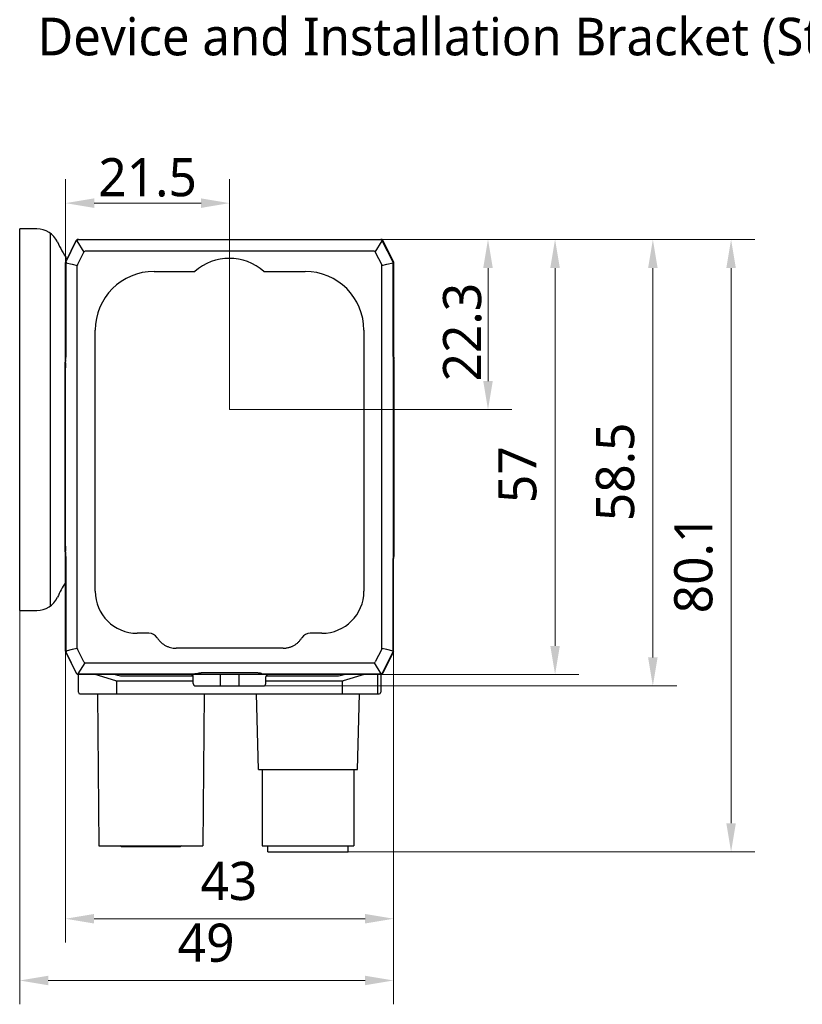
# Model space of a CAD drawing. Extents: x 1 to 383, y 56 to 366.
# Tile 2 of 28: x 1 to 83, y 151 to 255. Entities that reach past the tile are written whole.
import ezdxf

# ---------------------------------------------------------------- set-up
doc = ezdxf.new("R2010")
doc.units = 0
doc.header["$MEASUREMENT"] = 0
doc.layers.get('0').update_dxf_attribs({"linetype": 'CONTINUOUS'})
doc.layers.get('Defpoints').update_dxf_attribs({"linetype": 'CONTINUOUS'})
doc.layers.add('20_ALL_FEATURES', color=7, linetype='CONTINUOUS')
doc.layers.add('51__DRAFT_DIMS', color=7, linetype='CONTINUOUS')
doc.styles.get("Standard").update_dxf_attribs({"font": 'Roboto-Regular.ttf'})
doc.styles.add('尺寸值样式', font='Roboto-Regular.ttf', dxfattribs={"height": 4})
doc.dimstyles.new('1直线标注', dxfattribs={"dimtxt": 4, "dimasz": 3, "dimexe": 2.5, "dimexo": 0, "dimtad": 1, "dimdec": 1, "dimlfac": 1.25, "dimdsep": 46, "dimtxsty": '尺寸值样式', "dimcen": 0, "dimclrd": 8, "dimclre": 8, "dimclrt": 7, "dimadec": 0, "dimazin": 0, "dimtp": 0.001, "dimtm": 0.001, "dimtfac": 1, "dimtdec": 1, "dimtmove": 0, "dimatfit": 0, "dimldrblk": '_FILLED', "dimfxl": 1, "dimtolj": 1, "dimlwd": 15, "dimlwe": 15, "dimarcsym": 0})

# ---------------------------------------------------------------- blocks, each defined once
blk = doc.blocks.new('*D452')
at = {"layer": '51__DRAFT_DIMS', "color": 8, "lineweight": 15}
for p, q in [((5.97, 188.43), (5.97, 157.81)), ((40.37, 188.43), (40.37, 157.81)), ((8.97, 160.31), (37.37, 160.31))]:
    blk.add_line(p, q, dxfattribs=at)
at = {"layer": '51__DRAFT_DIMS', "color": 8}
for points in [[(8.97, 160.81), (8.97, 159.81), (5.97, 160.31)], [(37.37, 159.81), (37.37, 160.81), (40.37, 160.31)]]:
    blk.add_solid(points, dxfattribs=at)
at = {"layer": 'Defpoints', "color": 0}
for p in [(5.97, 188.43), (40.37, 188.43), (40.37, 160.31)]:
    blk.add_point(p, dxfattribs=at)
at = {"layer": '51__DRAFT_DIMS', "color": 7, "insert": (23.1, 166.27), "char_height": 4, "attachment_point": 2, "line_spacing_factor": 0.9, "style": '尺寸值样式'}
blk.add_mtext('\\A1;43', dxfattribs=at)
blk = doc.blocks.new('_FILLED')
at = {"color": 0, "linetype": 'ByBlock'}
blk.add_solid([(0, 0), (-1, 0.167), (-1, -0.167)], dxfattribs=at)
blk = doc.blocks.new('*D453')
at = {"layer": '51__DRAFT_DIMS', "color": 8, "lineweight": 15}
for p, q in [((1.17, 192.61), (1.17, 151.34)), ((40.37, 188.34), (40.37, 151.34)), ((4.17, 153.84), (37.37, 153.84))]:
    blk.add_line(p, q, dxfattribs=at)
at = {"layer": '51__DRAFT_DIMS', "color": 8}
for points in [[(4.17, 154.34), (4.17, 153.34), (1.17, 153.84)], [(37.37, 153.34), (37.37, 154.34), (40.37, 153.84)]]:
    blk.add_solid(points, dxfattribs=at)
at = {"layer": 'Defpoints', "color": 0}
for p in [(1.17, 192.61), (40.37, 188.34), (40.37, 153.84)]:
    blk.add_point(p, dxfattribs=at)
at = {"layer": '51__DRAFT_DIMS', "color": 7, "insert": (20.71, 159.8), "char_height": 4, "attachment_point": 2, "rotation": 360, "line_spacing_factor": 0.9, "style": '尺寸值样式'}
blk.add_mtext('\\A1;49', dxfattribs=at)
blk = doc.blocks.new('*D454')
at = {"layer": '51__DRAFT_DIMS', "color": 8, "lineweight": 15}
for p, q in [((39.02, 231.5), (59.79, 231.5)), ((57.29, 188.9), (57.29, 228.5)), ((39.02, 185.9), (59.79, 185.9))]:
    blk.add_line(p, q, dxfattribs=at)
at = {"layer": '51__DRAFT_DIMS', "color": 8}
for points in [[(57.79, 228.5), (56.79, 228.5), (57.29, 231.5)], [(56.79, 188.9), (57.79, 188.9), (57.29, 185.9)]]:
    blk.add_solid(points, dxfattribs=at)
at = {"layer": 'Defpoints', "color": 0}
for p in [(39.02, 231.5), (57.29, 231.5), (39.02, 185.9)]:
    blk.add_point(p, dxfattribs=at)
at = {"layer": '51__DRAFT_DIMS', "color": 7, "insert": (51.33, 206.85), "char_height": 4, "attachment_point": 2, "rotation": 90, "line_spacing_factor": 0.9, "style": '尺寸值样式'}
blk.add_mtext('\\A1;57', dxfattribs=at)
blk = doc.blocks.new('*D455')
at = {"layer": '51__DRAFT_DIMS', "color": 8, "lineweight": 15}
for p, q in [((39.02, 231.5), (70.04, 231.5)), ((67.54, 187.7), (67.54, 228.5)), ((26.73, 184.7), (70.04, 184.7))]:
    blk.add_line(p, q, dxfattribs=at)
at = {"layer": '51__DRAFT_DIMS', "color": 8}
for points in [[(68.04, 228.5), (67.04, 228.5), (67.54, 231.5)], [(67.04, 187.7), (68.04, 187.7), (67.54, 184.7)]]:
    blk.add_solid(points, dxfattribs=at)
at = {"layer": 'Defpoints', "color": 0}
for p in [(39.02, 231.5), (67.54, 231.5), (26.73, 184.7)]:
    blk.add_point(p, dxfattribs=at)
at = {"layer": '51__DRAFT_DIMS', "color": 7, "insert": (61.58, 207.14), "char_height": 4, "attachment_point": 2, "rotation": 90, "line_spacing_factor": 0.9, "style": '尺寸值样式'}
blk.add_mtext('\\A1;58.5', dxfattribs=at)
blk = doc.blocks.new('*D456')
at = {"layer": '51__DRAFT_DIMS', "color": 8, "lineweight": 15}
for p, q in [((39.02, 231.5), (78.24, 231.5)), ((75.74, 170.31), (75.74, 228.5)), ((35.6, 167.31), (78.24, 167.31))]:
    blk.add_line(p, q, dxfattribs=at)
at = {"layer": '51__DRAFT_DIMS', "color": 8}
for points in [[(76.24, 228.5), (75.24, 228.5), (75.74, 231.5)], [(75.24, 170.31), (76.24, 170.31), (75.74, 167.31)]]:
    blk.add_solid(points, dxfattribs=at)
at = {"layer": 'Defpoints', "color": 0}
for p in [(39.02, 231.5), (75.74, 231.5), (35.6, 167.31)]:
    blk.add_point(p, dxfattribs=at)
at = {"layer": '51__DRAFT_DIMS', "color": 7, "insert": (69.78, 197.48), "char_height": 4, "attachment_point": 2, "rotation": 90, "line_spacing_factor": 0.9, "style": '尺寸值样式'}
blk.add_mtext('\\A1;80.1', dxfattribs=at)
blk = doc.blocks.new('*D457')
at = {"color": 8, "lineweight": 15}
for p, q in [((7.27, 231.5), (52.76, 231.5)), ((50.26, 216.66), (50.26, 228.5)), ((23.18, 213.66), (52.76, 213.66))]:
    blk.add_line(p, q, dxfattribs=at)
at = {"color": 8}
for points in [[(50.76, 228.5), (49.76, 228.5), (50.26, 231.5)], [(49.76, 216.66), (50.76, 216.66), (50.26, 213.66)]]:
    blk.add_solid(points, dxfattribs=at)
at = {"layer": 'Defpoints', "color": 0}
for p in [(7.27, 231.5), (50.26, 231.5), (23.18, 213.66)]:
    blk.add_point(p, dxfattribs=at)
at = {"color": 7, "insert": (47.58, 221.78), "char_height": 4, "attachment_point": 5, "rotation": 90, "style": '尺寸值样式'}
blk.add_mtext('\\A1;22.3{}{{\\H0.7x;}{}}', dxfattribs=at)
blk = doc.blocks.new('*D458')
at = {"color": 8, "lineweight": 15}
for p, q in [((5.98, 229.07), (5.98, 237.8)), ((23.18, 213.66), (23.18, 237.8)), ((20.18, 235.3), (8.98, 235.3))]:
    blk.add_line(p, q, dxfattribs=at)
at = {"color": 8}
for points in [[(8.98, 235.8), (8.98, 234.8), (5.98, 235.3)], [(20.18, 234.8), (20.18, 235.8), (23.18, 235.3)]]:
    blk.add_solid(points, dxfattribs=at)
at = {"layer": 'Defpoints', "color": 0}
for p in [(5.98, 235.3), (5.98, 229.07), (23.18, 213.66)]:
    blk.add_point(p, dxfattribs=at)
at = {"color": 7, "insert": (14.58, 237.98), "char_height": 4, "attachment_point": 5, "style": '尺寸值样式'}
blk.add_mtext('\\A1;21.5{}{{\\H0.7x;}{}}', dxfattribs=at)

msp = doc.modelspace()

# ---------------------------------------------------------------- linework, layer by layer
at = {"layer": '20_ALL_FEATURES'}
for p, q in [((1.17116, 192.61375), (1.17116, 232.61375)), ((2.95822, 232.61375), (1.17116, 232.61375)), ((4.37116, 232.15375), (4.37116, 193.07375)), ((5.99186, 229.13572), (7.12958, 231.41115)), ((6.00315, 229.13008), (7.14204, 231.40785)), ((6.0263, 229.21412), (7.10482, 231.37117)), ((7.11013, 231.38118), (7.10482, 231.37117)), ((7.10863, 231.36927), (7.10482, 231.37117)), ((7.12874, 231.40948), (7.12191, 231.40009)), ((7.13021, 231.4123), (7.12958, 231.41115)), ((7.12962, 231.41112), (7.12958, 231.41115)), ((7.14204, 231.40785), (7.13021, 231.4123)), ((7.16135, 231.36284), (7.15858, 231.36422)), ((7.16135, 231.36284), (7.89548, 230.17973)), ((7.27006, 231.48697), (7.27137, 231.49954)), ((7.27006, 231.48697), (39.07229, 231.48697)), ((7.27268, 231.49959), (7.27137, 231.49954)), ((7.27268, 231.49959), (7.27268, 231.49954)), ((7.27268, 231.49959), (39.06967, 231.49959)), ((7.30168, 231.45267), (7.30168, 231.44956)), ((39.04067, 231.45267), (7.30168, 231.45267)), ((39.04067, 231.44956), (7.30168, 231.44956)), ((7.31949, 231.50384), (7.30995, 231.50365)), ((7.31949, 231.50384), (7.31949, 231.49959)), ((7.31949, 231.50384), (39.02286, 231.50384)), ((38.44687, 230.17973), (39.18099, 231.36284)), ((39.02286, 231.49959), (39.02286, 231.50384)), ((39.04067, 231.44956), (39.04067, 231.45267)), ((39.06967, 231.49954), (39.06967, 231.49959)), ((39.07098, 231.49954), (39.06967, 231.49959)), ((39.07229, 231.48697), (39.07098, 231.49954)), ((39.18377, 231.36422), (39.18099, 231.36284)), ((39.18099, 231.36284), (40.30034, 229.12415)), ((40.30311, 229.12554), (39.18377, 231.36422)), ((39.20031, 231.40785), (39.21214, 231.4123)), ((39.20031, 231.40785), (40.3392, 229.13008)), ((39.21277, 231.41115), (39.21214, 231.4123)), ((39.21277, 231.41115), (39.21273, 231.41112)), ((39.21277, 231.41115), (40.35049, 229.13572)), ((39.23753, 231.37117), (39.23372, 231.36927)), ((39.23753, 231.37117), (40.31605, 229.21412)), ((7.22724, 228.84324), (7.89548, 230.17973)), ((38.31077, 230.26384), (8.03158, 230.26384)), ((38.44687, 230.17973), (39.11511, 228.84324)), ((5.97542, 229.06607), (5.97527, 220.0232)), ((5.97547, 229.06607), (5.97542, 229.06607)), ((5.98804, 229.06607), (5.97547, 229.06607)), ((5.98804, 219.83521), (5.98804, 229.06607)), ((6.02273, 229.06572), (5.98804, 229.06607)), ((5.99186, 229.13572), (5.99191, 229.1357)), ((6.00315, 229.13008), (5.99191, 229.1357)), ((6.00315, 229.13008), (6.02334, 229.1202)), ((6.0263, 229.21412), (6.02408, 229.20964)), ((6.03056, 229.21311), (6.0263, 229.21412)), ((6.03924, 229.12554), (6.04201, 229.12415)), ((40.30034, 229.12415), (40.30311, 229.12554)), ((40.31605, 229.21412), (40.31179, 229.21311)), ((40.31903, 229.12021), (40.3392, 229.13008)), ((40.35431, 229.06607), (40.31962, 229.0657)), ((40.3392, 229.13008), (40.35044, 229.1357)), ((40.35044, 229.1357), (40.35049, 229.13572)), ((40.35431, 229.06607), (40.35431, 219.83521)), ((40.36688, 229.06607), (40.35431, 229.06607)), ((40.36693, 229.06607), (40.36688, 229.06607)), ((40.36693, 229.06607), (40.36699, 220.07621)), ((5.97116, 219.42855), (5.97116, 228.98054)), ((5.97116, 228.98054), (5.97542, 228.97954)), ((6.02545, 229.05399), (6.02234, 229.05399)), ((6.02545, 229.05399), (6.02546, 219.83521)), ((6.02545, 229.05399), (6.68489, 228.89887)), ((6.68489, 228.89887), (7.21117, 228.7752)), ((7.21117, 188.63248), (7.21117, 228.7752)), ((15.25117, 228.14384), (19.51576, 228.14384)), ((26.77653, 228.14384), (31.09117, 228.14384)), ((39.13117, 228.7752), (39.65745, 228.89887)), ((39.13117, 188.63248), (39.13117, 228.7752)), ((39.65746, 228.89887), (40.3169, 229.05399)), ((40.31689, 219.83521), (40.3169, 229.05399)), ((40.32001, 229.05399), (40.3169, 229.05399)), ((40.32008, 219.8001), (40.32001, 229.05399)), ((40.36693, 228.97954), (40.37119, 228.98054)), ((40.37119, 228.98054), (40.37117, 228.98554)), ((40.37119, 219.42852), (40.37119, 228.98054)), ((9.09117, 194.62384), (9.09117, 221.98384)), ((37.25117, 221.98384), (37.25117, 194.62384)), ((5.97116, 220.16658), (5.97542, 220.16658)), ((5.9745, 219.817), (5.9731, 219.61564)), ((5.97527, 220.0232), (5.9745, 219.817)), ((5.98804, 219.83521), (6.02545, 219.83521)), ((40.3169, 219.83521), (40.35431, 219.83521)), ((40.36688, 220.16658), (40.37097, 220.16658)), ((40.36759, 219.86921), (40.36699, 220.07621)), ((40.36884, 219.66637), (40.36759, 219.86921)), ((5.95943, 218.8292), (5.96359, 218.99121)), ((5.95943, 218.82502), (5.95954, 218.82921)), ((5.95943, 218.8292), (5.95943, 218.82502)), ((5.96198, 218.92207), (5.96198, 218.92626)), ((5.96208, 218.92621), (5.96198, 218.92207)), ((5.96618, 219.111), (5.96359, 218.99121)), ((5.96848, 219.23939), (5.96618, 219.111)), ((5.96714, 219.15698), (5.96698, 219.14836)), ((5.9731, 219.61564), (5.97108, 219.42214)), ((5.97117, 198.47919), (5.97117, 218.92848)), ((5.97507, 218.92792), (5.97569, 218.93316)), ((5.97569, 218.93316), (5.97689, 218.94323)), ((40.36665, 218.93322), (40.36626, 218.93646)), ((40.36728, 218.92796), (40.36665, 218.9332)), ((40.3707, 219.47061), (40.36884, 219.66637)), ((40.37315, 219.28482), (40.3707, 219.47061)), ((40.37117, 198.47919), (40.37117, 218.92848)), ((40.37535, 219.15372), (40.37315, 219.28482)), ((40.37537, 219.14836), (40.37521, 219.15684)), ((40.37785, 219.03092), (40.37535, 219.15372)), ((40.38292, 218.8292), (40.37785, 219.03092)), ((40.38037, 218.92207), (40.38027, 218.92621)), ((40.38037, 218.92626), (40.38037, 218.92207)), ((40.38292, 218.8292), (40.38292, 218.82503)), ((40.38292, 218.82502), (40.38292, 218.8292)), ((5.95447, 199.03521), (5.95447, 218.37247)), ((5.95453, 218.37247), (5.95447, 218.37247)), ((5.96709, 199.36655), (5.96709, 218.04112)), ((5.97117, 218.0411), (5.96709, 218.0411)), ((5.96871, 218.37928), (5.96868, 218.37629)), ((5.97046, 218.5211), (5.97045, 218.52022)), ((5.97117, 218.56524), (5.97046, 218.5211)), ((40.37525, 218.0411), (40.37117, 218.0411)), ((40.37118, 218.56524), (40.37188, 218.52169)), ((40.37188, 218.52169), (40.37189, 218.52093)), ((40.37188, 218.52168), (40.3719, 218.52023)), ((40.37365, 218.37907), (40.37367, 218.3766)), ((40.37525, 218.0411), (40.37525, 199.36657)), ((40.38788, 218.37247), (40.38782, 218.37247)), ((40.38788, 218.37247), (40.38788, 199.03521)), ((5.96709, 199.36658), (5.97117, 199.36658)), ((40.37117, 199.36658), (40.37525, 199.36658)), ((5.95447, 199.03521), (5.95453, 199.03521)), ((5.95943, 198.58266), (5.95943, 198.57847)), ((5.95954, 198.57848), (5.95943, 198.58265)), ((5.95943, 198.57847), (5.9645, 198.37676)), ((5.96198, 198.48142), (5.96198, 198.48561)), ((5.96198, 198.4856), (5.96208, 198.48146)), ((5.9645, 198.37676), (5.967, 198.25396)), ((5.96698, 198.25932), (5.96714, 198.25084)), ((5.967, 198.25396), (5.9692, 198.12286)), ((5.96868, 199.03108), (5.96871, 199.0284)), ((5.9692, 198.12286), (5.97165, 197.93707)), ((5.97045, 198.88745), (5.97046, 198.88657)), ((5.97046, 198.88657), (5.97117, 198.84244)), ((5.97569, 198.47452), (5.97506, 198.47975)), ((5.97689, 198.46444), (5.97569, 198.47452)), ((40.36666, 198.47452), (40.36546, 198.46445)), ((40.36728, 198.47975), (40.36666, 198.47452)), ((40.37188, 198.88642), (40.37118, 198.84244)), ((40.37127, 197.98554), (40.37316, 198.12376)), ((40.3719, 198.88746), (40.37188, 198.88643)), ((40.37316, 198.12376), (40.37545, 198.25925)), ((40.37367, 199.03139), (40.37364, 199.02821)), ((40.37521, 198.2507), (40.37537, 198.25932)), ((40.37545, 198.25925), (40.37787, 198.37755)), ((40.38292, 198.57847), (40.37787, 198.37755)), ((40.38027, 198.48147), (40.38037, 198.4856)), ((40.38292, 198.58265), (40.38037, 198.4856)), ((40.38037, 198.48561), (40.38037, 198.48142)), ((40.38292, 198.57847), (40.38292, 198.58266)), ((40.38782, 199.03521), (40.38788, 199.03521)), ((5.97116, 188.42714), (5.97116, 197.97916)), ((5.97547, 197.2411), (5.97138, 197.2411)), ((5.97165, 197.93707), (5.97351, 197.74131)), ((5.97351, 197.74131), (5.97476, 197.53847)), ((5.97476, 197.53847), (5.97536, 197.33147)), ((5.97542, 188.34161), (5.97536, 197.33147)), ((6.02545, 197.57247), (5.98804, 197.57247)), ((6.02227, 197.60758), (6.02234, 188.35369)), ((6.02546, 197.57247), (6.02545, 188.35369)), ((40.3169, 188.35369), (40.31689, 197.57247)), ((40.36693, 188.34161), (40.36708, 197.38448)), ((40.37119, 197.2411), (40.36693, 197.2411)), ((40.36708, 197.38448), (40.36785, 197.59068)), ((40.36785, 197.59068), (40.36925, 197.79204)), ((40.36925, 197.79204), (40.37127, 197.98554)), ((40.37119, 188.42714), (40.37119, 197.97913)), ((1.17116, 192.61375), (2.95822, 192.61375)), ((14.71514, 190.22384), (13.49117, 190.22384)), ((32.85117, 190.22384), (31.62719, 190.22384)), ((5.97542, 188.42814), (5.97116, 188.42714)), ((5.97116, 188.42714), (5.97119, 188.42108)), ((5.97542, 188.34161), (5.97547, 188.34161)), ((5.99191, 188.27198), (5.99186, 188.27195)), ((7.12958, 185.99653), (5.99186, 188.27195)), ((6.01656, 188.21415), (6.02408, 188.19804)), ((6.02234, 188.35369), (6.02545, 188.35369)), ((6.68489, 188.5088), (6.02545, 188.35369)), ((6.0263, 188.19356), (6.03056, 188.19457)), ((6.0263, 188.19356), (7.10482, 186.03651)), ((6.04201, 188.28352), (6.03924, 188.28214)), ((7.21117, 188.63248), (6.68489, 188.5088)), ((7.89548, 187.22795), (7.22724, 188.56444)), ((28.78429, 188.66339), (17.55804, 188.66339)), ((39.11511, 188.56444), (38.44687, 187.22795)), ((39.65745, 188.5088), (39.13117, 188.63248)), ((40.30034, 188.28352), (39.18099, 186.04484)), ((40.35049, 188.27195), (39.21277, 185.99653)), ((40.31605, 188.19356), (39.23753, 186.03651)), ((40.3169, 188.35369), (39.65746, 188.5088)), ((40.30311, 188.28214), (40.30034, 188.28352)), ((40.31179, 188.19457), (40.31605, 188.19356)), ((40.3169, 188.35369), (40.32001, 188.35369)), ((40.35049, 188.27195), (40.35044, 188.27198)), ((40.36688, 188.34161), (40.36693, 188.34161)), ((40.37119, 188.42714), (40.36693, 188.42814)), ((7.30168, 185.95811), (8.03158, 187.14384)), ((8.03158, 187.14384), (38.31077, 187.14384)), ((38.31077, 187.14384), (39.04067, 185.95811)), ((7.10482, 186.03651), (7.10863, 186.03841)), ((7.12958, 185.99653), (7.12962, 185.99655)), ((7.12962, 185.99655), (7.13021, 185.99538)), ((7.27137, 185.90814), (7.27268, 185.90808)), ((7.27268, 185.90814), (7.27268, 185.90808)), ((39.06967, 185.90808), (7.27268, 185.90808)), ((7.30168, 185.95811), (7.30168, 185.95501)), ((7.30168, 185.95811), (19.50584, 185.95811)), ((19.51383, 185.95503), (7.30168, 185.95501)), ((7.31949, 185.90808), (7.31949, 185.90384)), ((39.02286, 185.90384), (7.31949, 185.90384)), ((7.32967, 184.03597), (7.32967, 185.90384)), ((7.7063, 186.61757), (7.70777, 186.61755)), ((11.26071, 185.24609), (9.06822, 185.90384)), ((11.1655, 185.90384), (11.43822, 185.82201)), ((11.48951, 185.80803), (11.48877, 185.90384)), ((11.7494, 185.77698), (19.34277, 185.77698)), ((19.50584, 185.95501), (19.50584, 185.95811)), ((20.37117, 186.10211), (20.37117, 186.09901)), ((20.37117, 186.10211), (25.97117, 186.10211)), ((22.17118, 185.90384), (22.17118, 184.70384)), ((24.17118, 184.70384), (24.17118, 185.90384)), ((26.83651, 185.95811), (26.83651, 185.95501)), ((26.83651, 185.95811), (39.04067, 185.95811)), ((26.99958, 185.77698), (34.58993, 185.77698)), ((34.79401, 185.90384), (34.79317, 185.79578)), ((34.90111, 185.82201), (35.17383, 185.90384)), ((37.27112, 185.90384), (35.07863, 185.24609)), ((38.72461, 184.03597), (38.72461, 185.90384)), ((39.00967, 185.90384), (39.00967, 184.03597)), ((39.02286, 185.90384), (39.02286, 185.90808)), ((39.04067, 185.95501), (39.04067, 185.95811)), ((39.06967, 185.90808), (39.06967, 185.90814)), ((39.06967, 185.90814), (39.07098, 185.90814)), ((39.07098, 185.90814), (39.072, 185.91931)), ((39.072, 185.91931), (39.07229, 185.92071)), ((39.18099, 186.04484), (39.18377, 186.04345)), ((39.21214, 185.99538), (39.21277, 185.99653)), ((39.21273, 185.99655), (39.21277, 185.99653)), ((39.23372, 186.03841), (39.23753, 186.03651)), ((11.32967, 185.23597), (11.32967, 183.87597)), ((11.32967, 185.23597), (19.37118, 185.23597)), ((19.37118, 184.94384), (19.37118, 185.66384)), ((19.61118, 184.70384), (26.73117, 184.70384)), ((26.97118, 184.94384), (26.97118, 185.66384)), ((26.97118, 185.23597), (35.00967, 185.23597)), ((35.00967, 183.87597), (35.00967, 185.23597)), ((7.48967, 183.87597), (38.84967, 183.87597)), ((9.33677, 183.87597), (9.47571, 167.95597)), ((20.49464, 183.87597), (20.35571, 167.95597)), ((26.1957, 175.94603), (25.98805, 183.87597)), ((36.5957, 175.94603), (36.80336, 183.87597)), ((26.1957, 175.94603), (36.5957, 175.94603)), ((26.5957, 175.94603), (26.5957, 167.94603)), ((36.1957, 175.94603), (36.1957, 167.94603)), ((9.47571, 167.95597), (20.35571, 167.95597)), ((11.79571, 167.87597), (11.71571, 167.95597)), ((11.79571, 167.87597), (18.03571, 167.87597)), ((14.39571, 167.95597), (14.39571, 167.87597)), ((15.43571, 167.87597), (15.43571, 167.95597)), ((18.11571, 167.95597), (18.03571, 167.87597)), ((26.5957, 167.94603), (36.1957, 167.94603)), ((27.19571, 167.30603), (27.19571, 167.94603)), ((27.19571, 167.30603), (35.59571, 167.30603)), ((35.59571, 167.30603), (35.59571, 167.94603))]:
    msp.add_line(p, q, dxfattribs=at)
for points in [[(7.12191, 231.40009), (7.1158, 231.39078), (7.11013, 231.38118)], [(7.30995, 231.50365), (7.29884, 231.50295), (7.28779, 231.50174)], [(6.02408, 229.20964), (6.01656, 229.19353), (6.00958, 229.17717), (6.00317, 229.16059), (6.00059, 229.15317)], [(40.32622, 229.19257), (40.31873, 229.20869), (40.31605, 229.21412)], [(40.34177, 229.15315), (40.33954, 229.1596), (40.33317, 229.17619), (40.32622, 229.19257)], [(5.9717, 229.00437), (5.97119, 228.9866), (5.97116, 228.98054)], [(6.02234, 229.05399), (6.02228, 219.80119), (6.02196, 219.75358), (6.02138, 219.70606), (6.02053, 219.65864), (6.01943, 219.61136), (6.01807, 219.56426), (6.01645, 219.51738), (6.01457, 219.47076), (6.01243, 219.42445), (6.01005, 219.3785), (6.00741, 219.33292), (6.00453, 219.28776), (6.0014, 219.24305), (5.99804, 219.19884), (5.99443, 219.15514), (5.99059, 219.11201), (5.98652, 219.06948), (5.98222, 219.02757), (5.9777, 218.98633), (5.97296, 218.94579), (5.9715, 218.93373)], [(5.97542, 229.04659), (5.97453, 229.03981), (5.97281, 229.02212), (5.9717, 229.00437)], [(40.37117, 228.98554), (40.3707, 229.00331), (40.36962, 229.02107), (40.36794, 229.03877), (40.36693, 229.04657)], [(40.37085, 218.93373), (40.3695, 218.94487), (40.36475, 218.98542), (40.36023, 219.02666), (40.35592, 219.06856), (40.35185, 219.1111), (40.348, 219.15423), (40.34439, 219.19792), (40.34101, 219.24213), (40.33788, 219.28683), (40.33499, 219.33198), (40.33235, 219.37755), (40.32996, 219.4235), (40.32782, 219.46979), (40.32594, 219.51639), (40.32431, 219.56326), (40.32295, 219.61035), (40.32184, 219.65762), (40.32099, 219.70502), (40.3204, 219.75252), (40.32008, 219.8001)], [(5.97108, 219.42214), (5.96919, 219.28392), (5.96848, 219.23939)], [(5.9715, 198.47395), (5.97285, 198.46281), (5.9776, 198.42226), (5.98212, 198.38102), (5.98643, 198.33911), (5.9905, 198.29658), (5.99435, 198.25345), (5.99796, 198.20976), (6.00134, 198.16555), (6.00447, 198.12085), (6.00736, 198.0757), (6.01, 198.03013), (6.01239, 197.98418), (6.01453, 197.93789), (6.01641, 197.89128), (6.01804, 197.84442), (6.0194, 197.79733), (6.02051, 197.75006), (6.02136, 197.70266), (6.02195, 197.65516), (6.02227, 197.60758)], [(40.32001, 188.35369), (40.32007, 197.60649), (40.32039, 197.6541), (40.32097, 197.70162), (40.32182, 197.74904), (40.32292, 197.79632), (40.32428, 197.84342), (40.3259, 197.8903), (40.32778, 197.93692), (40.32991, 197.98322), (40.3323, 198.02918), (40.33494, 198.07476), (40.33782, 198.11992), (40.34094, 198.16462), (40.34431, 198.20884), (40.34792, 198.25253), (40.35176, 198.29566), (40.35583, 198.3382), (40.36013, 198.3801), (40.36465, 198.42134), (40.36939, 198.46189), (40.37085, 198.47395)], [(5.97119, 188.42108), (5.9717, 188.40331), (5.97281, 188.38556), (5.97453, 188.36786), (5.97542, 188.36109)], [(6.00059, 188.25451), (6.00317, 188.24709), (6.00958, 188.23051), (6.01656, 188.21415)], [(6.02021, 188.20635), (6.02261, 188.20107), (6.02637, 188.1934)], [(40.31598, 188.1934), (40.32007, 188.20177), (40.32236, 188.20682)], [(40.31873, 188.19899), (40.32622, 188.21511), (40.33317, 188.23149), (40.33954, 188.24808), (40.34177, 188.25453)], [(40.36693, 188.36111), (40.36794, 188.36891), (40.36962, 188.38661), (40.3707, 188.40436)], [(40.3707, 188.40436), (40.37117, 188.42214), (40.37119, 188.42714)]]:
    msp.add_lwpolyline(points, dxfattribs=at)
for centre, radius, start, end in [((2.95822, 230.21375), 2.4, 25.1843364, 89.9999999), ((19.97116, 238.21375), 16.4, 205.1843364, 212.4295439), ((7.31949, 231.26384), 0.24, 142.6499741, 153.4349488), ((7.27006, 231.34384), 0.1557, 89.5173222, 153.9176256), ((7.27006, 231.34384), 0.14313, 90.0000062, 153.4349445), ((7.30168, 231.29267), 0.16, 90, 153.4349488), ((7.31949, 231.26384), 0.24, 90, 100.7838745), ((39.02286, 231.26384), 0.24, 79.2333679, 90), ((39.04067, 231.29267), 0.16, 26.5650512, 90), ((39.07229, 231.34384), 0.1557, 26.0823733, 90.4826768), ((39.07229, 231.34384), 0.14313, 26.5650305, 89.9999956), ((39.02286, 231.26384), 0.24, 26.5650512, 37.3669203), ((6.13117, 229.06607), 0.15576, 153.4352648, 179.9996801), ((6.13117, 229.06607), 0.14313, 153.4349492, 180), ((6.49346, 228.98054), 0.5223, 153.4349488, 160.6921178), ((6.18234, 229.05399), 0.16, 153.4349488, 180), ((7.74526, 232.67157), 3.9468, 244.1330643, 244.3103913), ((6.18869, 229.05249), 0.16325, 153.9610943, 179.4738545), ((23.14615, 224.0196), 5.49446, 48.6440082, 131.3559918), ((40.15366, 229.05249), 0.16325, 0.5261455, 26.0389057), ((40.16001, 229.05399), 0.16, 0, 26.5650512), ((38.7757, 232.29686), 3.53171, 295.7136271, 295.9120632), ((39.84889, 228.98054), 0.5223, 19.3088773, 26.5650512), ((40.21117, 229.06607), 0.14313, 0, 26.5650512), ((40.21117, 229.06607), 0.15576, 0.000316, 26.5647312), ((6.49346, 228.98054), 0.5223, 172.7423112, 180), ((15.25117, 221.98384), 6.16, 90.0000002, 180), ((31.09117, 221.98384), 6.16, 0, 89.9999998), ((39.84889, 228.98054), 0.5223, 0, 7.2586783), ((-40.75169, 219.80737), 46.73974, 359.0349492, 0.0341296), ((87.09349, 219.80737), 46.73919, 179.9658666, 180.9650904), ((-25.10521, 219.7219), 31.07748, 358.5328614, 358.9425268), ((6.0142, 218.92848), 0.04303, 172.9911496, 179.9932323), ((0.34682, 219.60579), 5.66892, 352.8109019, 353.1323502), ((46.03693, 219.61098), 5.71064, 186.8692595, 187.1886316), ((40.32814, 218.92848), 0.04304, 0.0066466, 7.0081691), ((69.37204, 219.67616), 29.00147, 181.0428016, 181.4817938), ((40.00181, 218.04805), 34.03471, 179.4474153, 180.0116631), ((32.49079, 218.12173), 26.52333, 179.139135, 179.4436314), ((13.8476, 218.12168), 26.52729, 0.5559432, 0.8608491), ((6.34471, 218.04806), 34.03055, 359.9882792, 0.5531545), ((41.11719, 199.3649), 35.15009, 179.9973163, 180.5441505), ((5.22013, 199.36491), 35.15513, 359.4564095, 0.0027064), ((-23.03011, 197.73151), 29.00189, 1.0428043, 1.4817672), ((33.53058, 199.29881), 27.5632, 180.5621123, 180.8551213), ((0.3128, 197.7977), 5.70319, 6.8684918, 7.1878658), ((6.01421, 198.4792), 0.04304, 180.0066476, 187.0081653), ((-40.75081, 197.60032), 46.73886, 359.9658616, 0.9650924), ((45.99555, 197.80188), 5.66894, 172.8109029, 173.1323578), ((40.32815, 198.4792), 0.04303, 352.9912275, 359.993306), ((12.81622, 199.29875), 27.55875, 359.1448563, 359.4375366), ((71.44758, 197.68578), 31.0775, 178.5328615, 178.9425267), ((19.97116, 187.01375), 16.4, 148.6121645, 154.8156634), ((2.95822, 195.01375), 2.4, 269.9999999, 334.8156634), ((13.49117, 194.62384), 4.4, 180, 269.9999999), ((32.85117, 194.62384), 4.4, 270.0000001, 0), ((14.71514, 189.18384), 1.04, 33.4958794, 89.9999997), ((31.62719, 189.18384), 1.04, 90.0000001, 146.5040721), ((6.49346, 188.42714), 0.5223, 180, 187.2586783), ((6.13117, 188.34161), 0.15576, 180.000316, 206.5647312), ((6.49346, 188.42714), 0.5223, 199.3088774, 206.5650512), ((6.18234, 188.35369), 0.16, 180, 206.5650512), ((6.18869, 188.35519), 0.16325, 180.5261455, 206.0389057), ((40.15366, 188.35519), 0.16325, 333.9610943, 359.4738545), ((40.16001, 188.35369), 0.16, 333.4349488, 0), ((39.84889, 188.42714), 0.5223, 333.4349488, 340.6921177), ((40.21117, 188.34161), 0.15576, 333.4352648, 359.99968), ((39.84889, 188.42714), 0.5223, 352.7423112, 0), ((7.31949, 186.14384), 0.24, 206.5650512, 217.3669203), ((7.27006, 186.06384), 0.1557, 206.0823733, 270.4826768), ((7.31949, 186.14384), 0.24, 259.233368, 270), ((19.13118, 185.66384), 0.24, 0, 90), ((19.50583, 187.54433), 1.58622, 270.0002883, 270.5245663), ((20.09186, 185.42382), 0.65557, 104.5386272, 105.6521409), ((26.83653, 187.58094), 1.62282, 269.5069966, 269.9993649), ((27.21118, 185.66384), 0.24, 90, 180), ((39.02286, 186.14384), 0.24, 270, 280.7838744), ((39.04067, 186.11501), 0.16, 270, 333.4349488), ((39.07229, 186.06384), 0.1557, 269.5173232, 333.9176256), ((39.02286, 186.14384), 0.24, 322.6499742, 333.4349488), ((11.32983, 185.47706), 0.24109, 253.3387001, 269.9620558), ((19.61118, 184.94384), 0.24, 180, 270), ((26.73118, 184.94384), 0.24, 270, 0), ((35.00951, 185.47708), 0.24111, 270.0387264, 286.6605178), ((7.48967, 184.03597), 0.16, 180, 270), ((38.84967, 184.03597), 0.16, 270, 0)]:
    msp.add_arc(centre, radius, start, end, dxfattribs=at)
for centre, major_axis, ratio, start_param, end_param in [((8.1715, 229.88528), (-0.22058, 0.35691), 0.572011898, -0.339809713, 0.339809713), ((38.17085, 229.88528), (0.22058, 0.35691), 0.572011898, -0.339809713, 0.339809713), ((7.58973, 228.72175), (-0.37452, 0.08841), 0.623680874, -0.146180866, 0.146180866), ((38.75262, 228.72175), (0.37452, 0.08841), 0.623680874, -0.146180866, 0.146180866), ((7.58973, 188.68593), (-0.37452, -0.08841), 0.623680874, -0.146180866, 0.146180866), ((38.75262, 188.68593), (0.37452, -0.08841), 0.623680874, -0.146180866, 0.146180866), ((8.1715, 187.52239), (0.22058, 0.35691), 0.572011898, -3.481402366, -2.80178294), ((38.17085, 187.52239), (-0.22058, 0.35691), 0.572011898, -3.481402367, -2.80178294), ((11.73029, 186.36007), (0.80359, -0.02921), 0.724699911, -1.916300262, -1.52068889), ((34.60905, 186.36007), (0.80359, 0.02921), 0.724699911, -1.620903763, -1.225292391)]:
    msp.add_ellipse(centre, major_axis=major_axis, ratio=ratio, start_param=start_param, end_param=end_param, dxfattribs=at)
for points, knots in [([(7.1749, 231.39033), (7.1704, 231.39281), (7.16249, 231.39708), (7.15241, 231.40246), (7.14594, 231.4058), (7.14293, 231.40743), (7.14204, 231.40785)], [0, 0, 0, 0, 0.41394385, 0.723838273, 0.921028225, 1, 1, 1, 1]), ([(7.30168, 231.44956), (7.28735, 231.44922), (7.25858, 231.44466), (7.2188, 231.42678), (7.18502, 231.3992), (7.16807, 231.37551), (7.16135, 231.36284)], [0, 0, 0, 0, 0.249549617, 0.5, 0.750450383, 1, 1, 1, 1]), ([(7.27006, 231.48697), (7.27004, 231.48599), (7.27015, 231.48256), (7.27023, 231.47527), (7.27054, 231.46383), (7.27086, 231.45484), (7.27107, 231.4497)], [0, 0, 0, 0, 0.07896656, 0.276154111, 0.586050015, 1, 1, 1, 1]), ([(39.18099, 231.36284), (39.17428, 231.37551), (39.15733, 231.3992), (39.12355, 231.42678), (39.08377, 231.44466), (39.055, 231.44922), (39.04067, 231.44956)], [0, 0, 0, 0, 0.249549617, 0.5, 0.750450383, 1, 1, 1, 1]), ([(39.07132, 231.44974), (39.07152, 231.45488), (39.0718, 231.46386), (39.07211, 231.47529), (39.0722, 231.48256), (39.07231, 231.48599), (39.07229, 231.48697)], [0, 0, 0, 0, 0.413943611, 0.723838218, 0.921028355, 1, 1, 1, 1]), ([(39.20031, 231.40785), (39.19942, 231.40743), (39.1964, 231.4058), (39.18993, 231.40246), (39.17983, 231.39707), (39.17193, 231.39276), (39.16743, 231.39028)], [0, 0, 0, 0, 0.078966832, 0.276154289, 0.586049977, 1, 1, 1, 1]), ([(5.97547, 220.16658), (5.97547, 219.99014), (5.97417, 219.65359), (5.97007, 219.31706), (5.96714, 219.15698)], [0, 0, 0, 0, 0.524265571, 1, 1, 1, 1]), ([(5.97689, 218.94323), (5.98505, 219.01255), (5.99926, 219.15545), (6.01426, 219.37504), (6.02339, 219.603), (6.02546, 219.75735), (6.02546, 219.83521)], [0, 0, 0, 0, 0.234281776, 0.481939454, 0.738667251, 1, 1, 1, 1]), ([(40.36626, 218.93647), (40.35796, 219.00623), (40.34352, 219.15012), (40.32827, 219.3713), (40.31899, 219.60108), (40.31689, 219.7567), (40.31689, 219.83521)], [0, 0, 0, 0, 0.234009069, 0.481623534, 0.738470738, 1, 1, 1, 1]), ([(40.37521, 219.15684), (40.37228, 219.31694), (40.36818, 219.65352), (40.36688, 219.99011), (40.36688, 220.16658)], [0, 0, 0, 0, 0.475726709, 1, 1, 1, 1]), ([(5.95944, 218.82921), (5.9576, 218.75925), (5.95521, 218.607), (5.95447, 218.45474), (5.95447, 218.37247)], [0, 0, 0, 0, 0.459659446, 1, 1, 1, 1]), ([(5.95453, 218.37248), (5.95452, 218.45412), (5.95527, 218.60498), (5.95762, 218.75583), (5.95943, 218.82502)], [0, 0, 0, 0, 0.54118703, 1, 1, 1, 1]), ([(40.38788, 218.37247), (40.38788, 218.45474), (40.38714, 218.607), (40.38475, 218.75925), (40.38291, 218.82921)], [0, 0, 0, 0, 0.540341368, 1, 1, 1, 1]), ([(40.38292, 218.82503), (40.38473, 218.75583), (40.38708, 218.60498), (40.38783, 218.45412), (40.38782, 218.37248)], [0, 0, 0, 0, 0.458812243, 1, 1, 1, 1]), ([(5.95447, 199.03521), (5.95447, 198.95294), (5.95521, 198.80068), (5.9576, 198.64843), (5.95944, 198.57847)], [0, 0, 0, 0, 0.540341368, 1, 1, 1, 1]), ([(5.95943, 198.58265), (5.95762, 198.65184), (5.95527, 198.80269), (5.95452, 198.95356), (5.95453, 199.0352)], [0, 0, 0, 0, 0.458812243, 1, 1, 1, 1]), ([(5.96714, 198.25084), (5.97007, 198.09074), (5.97417, 197.75416), (5.97547, 197.41757), (5.97547, 197.2411)], [0, 0, 0, 0, 0.475726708, 1, 1, 1, 1]), ([(6.02546, 197.57247), (6.02546, 197.65032), (6.02339, 197.80467), (6.01426, 198.03264), (5.99926, 198.25222), (5.98505, 198.39512), (5.97689, 198.46444)], [0, 0, 0, 0, 0.261333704, 0.518062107, 0.765720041, 1, 1, 1, 1]), ([(40.36546, 198.46445), (40.3573, 198.39513), (40.34309, 198.25223), (40.32809, 198.03264), (40.31896, 197.80467), (40.31689, 197.65032), (40.31689, 197.57247)], [0, 0, 0, 0, 0.234281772, 0.481939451, 0.73866725, 1, 1, 1, 1]), ([(40.36688, 197.2411), (40.36688, 197.41754), (40.36818, 197.75409), (40.37228, 198.09062), (40.37521, 198.2507)], [0, 0, 0, 0, 0.524265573, 1, 1, 1, 1]), ([(40.38291, 198.57847), (40.38475, 198.64843), (40.38714, 198.80068), (40.38788, 198.95294), (40.38788, 199.03521)], [0, 0, 0, 0, 0.459659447, 1, 1, 1, 1]), ([(40.38782, 199.0352), (40.38783, 198.95355), (40.38708, 198.80269), (40.38473, 198.65185), (40.38292, 198.58265)], [0, 0, 0, 0, 0.54118703, 1, 1, 1, 1]), ([(15.58242, 189.75779), (15.63665, 189.67585), (15.72456, 189.5571), (15.85306, 189.4083), (15.95546, 189.30211), (16.06424, 189.20243), (16.1794, 189.11019), (16.30046, 189.02583), (16.46864, 188.92396), (16.69074, 188.81714), (16.97237, 188.72739), (17.21467, 188.68301), (17.41057, 188.66601), (17.50889, 188.66339), (17.55804, 188.66339)], [0, 0, 0, 0, 0.124991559, 0.187503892, 0.250019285, 0.312531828, 0.375046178, 0.437560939, 0.500077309, 0.625038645, 0.750001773, 0.874970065, 0.937487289, 1, 1, 1, 1]), ([(28.78429, 188.66339), (28.88255, 188.66339), (29.03013, 188.67215), (29.22464, 188.70089), (29.36897, 188.73153), (29.51091, 188.77183), (29.64973, 188.82186), (29.78482, 188.88118), (29.91572, 188.94926), (30.04188, 189.02576), (30.16268, 189.11049), (30.27768, 189.20292), (30.42297, 189.33545), (30.5893, 189.51703), (30.70568, 189.67585), (30.75991, 189.75779)], [0, 0, 0, 0, 0.124966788, 0.187474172, 0.249982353, 0.312490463, 0.374998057, 0.437506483, 0.500015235, 0.562524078, 0.625033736, 0.687542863, 0.750053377, 0.875020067, 1, 1, 1, 1]), ([(19.82051, 186.01048), (19.81872, 186.00855), (19.81424, 186.00477), (19.80231, 185.99748), (19.78199, 185.98923), (19.75184, 185.98074), (19.71482, 185.97326), (19.67192, 185.96707), (19.60653, 185.96058), (19.55539, 185.9585), (19.52036, 185.95818)], [0, 0, 0, 0, 0.02559534, 0.056589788, 0.135731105, 0.237810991, 0.361016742, 0.502703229, 0.659249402, 1, 1, 1, 1]), ([(19.82051, 186.01048), (19.82472, 186.01503), (19.83595, 186.02375), (19.85688, 186.03499), (19.88382, 186.04575), (19.90398, 186.05199), (19.91499, 186.05508)], [0, 0, 0, 0, 0.176255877, 0.400117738, 0.674579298, 1, 1, 1, 1]), ([(19.9273, 186.0584), (19.95643, 186.06596), (20.02146, 186.07879), (20.12716, 186.09193), (20.24581, 186.10029), (20.32865, 186.10211), (20.37117, 186.10211)], [0, 0, 0, 0, 0.202006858, 0.444131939, 0.71455866, 1, 1, 1, 1]), ([(25.97117, 186.10211), (26.01284, 186.10211), (26.09408, 186.10033), (26.21065, 186.09236), (26.31501, 186.07964), (26.37946, 186.06734), (26.40851, 186.06006)], [0, 0, 0, 0, 0.283914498, 0.553537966, 0.795930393, 1, 1, 1, 1]), ([(26.40851, 186.06006), (26.42185, 186.05672), (26.44623, 186.04992), (26.47876, 186.03807), (26.50379, 186.02563), (26.51703, 186.01568), (26.52184, 186.01048)], [0, 0, 0, 0, 0.330181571, 0.607429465, 0.829956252, 1, 1, 1, 1]), ([(26.52184, 186.01048), (26.52576, 186.00624), (26.53762, 185.99844), (26.56025, 185.98928), (26.59042, 185.98077), (26.62743, 185.97326), (26.67042, 185.96706), (26.73604, 185.96057), (26.78738, 185.95848), (26.82256, 185.95817)], [0, 0, 0, 0, 0.056054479, 0.135065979, 0.236917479, 0.359843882, 0.501592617, 0.658423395, 1, 1, 1, 1]), ([(39.04067, 185.95811), (39.055, 185.95846), (39.08377, 185.96302), (39.12355, 185.9809), (39.15733, 186.00848), (39.17428, 186.03217), (39.18099, 186.04484)], [0, 0, 0, 0, 0.249549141, 0.499999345, 0.750449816, 1, 1, 1, 1]), ([(39.07229, 185.92071), (39.07231, 185.92169), (39.0722, 185.92512), (39.07212, 185.9324), (39.07181, 185.94385), (39.07149, 185.95284), (39.07128, 185.95798)], [0, 0, 0, 0, 0.078966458, 0.276154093, 0.586050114, 1, 1, 1, 1]), ([(38.67863, 183.87597), (38.68016, 183.87597), (38.68337, 183.87655), (38.68794, 183.87902), (38.69234, 183.88298), (38.6984, 183.89071), (38.70516, 183.9041), (38.71186, 183.92396), (38.71738, 183.94803), (38.7215, 183.97541), (38.72404, 184.0051), (38.72461, 184.02556), (38.72461, 184.03597)], [0, 0, 0, 0, 0.026220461, 0.055043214, 0.088353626, 0.127273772, 0.22358016, 0.344530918, 0.487444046, 0.648004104, 0.820845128, 1, 1, 1, 1])]:
    msp.add_open_spline(points, degree=3, knots=knots, dxfattribs=at)

# ---------------------------------------------------------------- texts
at = {"insert": (3.03451, 252.0945), "char_height": 3.9446, "width": 125.9520959, "attachment_point": 4}
msp.add_mtext('{\\C7;Device and Installation Bracket (Straight Angle):}', dxfattribs=at)

# ---------------------------------------------------------------- dimensions: what is measured, and where the dimension line sits
dim = msp.add_linear_dim(base=(5.97547, 235.30198), p1=(23.17547, 213.65954), p2=(5.97547, 229.06607), text='21.5{}{{\\H0.7x;}{}}', dimstyle='1直线标注')
dim.commit()
dim.dimension.update_dxf_attribs({"geometry": '*D458', "text_midpoint": (14.57547, 237.98193)})
dim = msp.add_linear_dim(base=(50.26152, 231.49954), p1=(23.17547, 213.65954), p2=(7.27006, 231.49954), angle=90, text='22.3{}{{\\H0.7x;}{}}', dimstyle='1直线标注')
dim.commit()
dim.dimension.update_dxf_attribs({"geometry": '*D457', "text_midpoint": (50.26152, 221.78114), "dimtype": 160})
at = {"layer": '51__DRAFT_DIMS'}
for base, p1, p2, angle, picture, middle in [((67.53758, 231.50384), (26.73118, 184.70384), (39.02286, 231.50384), 90, '*D455', (67.53758, 207.14041)), ((57.28907, 231.50384), (39.02286, 185.90384), (39.02286, 231.50384), 90, '*D454', (57.28907, 206.84759)), ((40.36688, 153.84238), (1.17116, 192.61375), (40.36688, 188.34161), 359.9999999, '*D453', (20.71042, 153.84238))]:
    dim = msp.add_linear_dim(base=base, p1=p1, p2=p2, angle=angle, dimstyle='1直线标注', dxfattribs=at)
    dim.commit()
    dim.dimension.update_dxf_attribs({"geometry": picture, "text_midpoint": middle, "dimtype": 160})
dim = msp.add_linear_dim(base=(75.73639, 231.50384), p1=(35.59571, 167.30603), p2=(39.02286, 231.50384), angle=90, text='80.1', dimstyle='1直线标注', dxfattribs=at)
dim.commit()
dim.dimension.update_dxf_attribs({"geometry": '*D456', "text_midpoint": (75.73639, 197.47753), "dimtype": 160})
dim = msp.add_linear_dim(base=(40.37119, 160.31113), p1=(5.97116, 188.42714), p2=(40.37119, 188.42714), dimstyle='1直线标注', dxfattribs=at)
dim.commit()
dim.dimension.update_dxf_attribs({"geometry": '*D452', "text_midpoint": (23.09852, 160.31113), "dimtype": 160})

doc.saveas('drawing.dxf')
